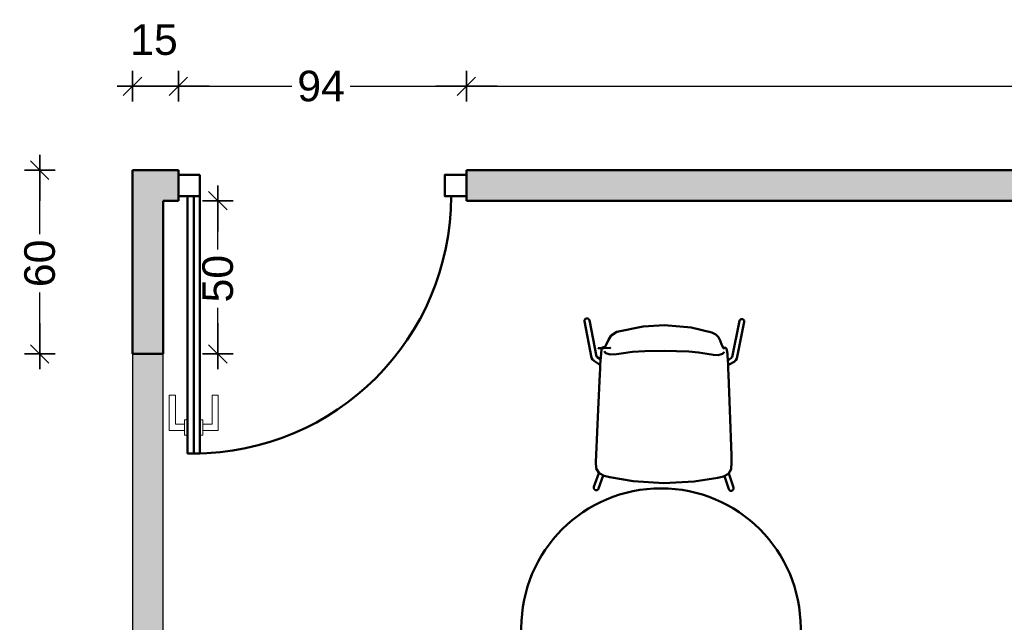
# Model space of a CAD drawing. Header units: metres. Extents: x -1 to 430, y -6 to 31.
# Tile 9 of 24: x 405.13 to 408.35, y 14.94 to 16.91. Entities that reach past the tile are written whole.
import ezdxf

# ---------------------------------------------------------------- set-up
doc = ezdxf.new("R2010")
doc.units = ezdxf.units.M
doc.header["$PDMODE"] = 65
doc.linetypes.add('CONTINUA', pattern=[0])
doc.linetypes.add('VERDECKT', pattern=[9.525, 6.35, -3.175])
for name, color, linetype, lineweight in [('3D P2 MOBLES', 7, 'CONTINUA', 25), ('3D P2 MURS NOUS', 7, 'CONTINUA', 25), ('P2 MAMPARES', 7, 'CONTINUA', 25)]:
    doc.layers.add(name, color=color, linetype=linetype, lineweight=lineweight)
doc.styles.add('ARIAL', font='arial.ttf')
doc.dimstyles.new('DIMSTYLE_5', dxfattribs={"dimtxt": 0.1, "dimasz": 0.1, "dimexe": 0, "dimexo": 1e-06, "dimgap": 0.05, "dimtad": 0, "dimdec": 0, "dimlfac": 100, "dimrnd": 1, "dimzin": 4, "dimdsep": 46, "dimtxsty": 'ARIAL', "dimblk1": 'ALL_ML_STRICH', "dimblk2": 'ALL_ML_STRICH', "dimsah": 1, "dimcen": 0, "dimse1": 1, "dimse2": 1, "dimclrd": 2, "dimclre": 2, "dimclrt": 2, "dimadec": 0, "dimazin": 0, "dimtfac": 1, "dimtdec": 0, "dimtix": 1, "dimtmove": 2, "dimatfit": 3, "dimfxl": 0, "dimtzin": 0, "dimlwd": 0, "dimlwe": 35, "dimarcsym": 0})
doc.dimstyles.new('DIMSTYLE_6', dxfattribs={"dimtxt": 0.1, "dimasz": 0.1, "dimexe": 0, "dimexo": 1e-06, "dimgap": 0.05, "dimtad": 2, "dimdec": 0, "dimlfac": 100, "dimrnd": 1, "dimzin": 4, "dimdsep": 46, "dimtxsty": 'ARIAL', "dimblk1": 'ALL_ML_STRICH', "dimblk2": 'ALL_ML_STRICH', "dimsah": 1, "dimcen": 0, "dimse1": 1, "dimse2": 1, "dimclrd": 2, "dimclre": 2, "dimclrt": 2, "dimadec": 0, "dimazin": 0, "dimtfac": 1, "dimtdec": 0, "dimtix": 1, "dimtmove": 2, "dimatfit": 3, "dimfxl": 0, "dimtvp": 1.2, "dimtzin": 0, "dimlwd": 0, "dimlwe": 35, "dimarcsym": 0})
doc.dimstyles.new('DIMSTYLE_7', dxfattribs={"dimtxt": 0.1, "dimasz": 0.1, "dimexe": 0, "dimexo": 1e-06, "dimgap": 0.05, "dimtad": 0, "dimrnd": 0.01, "dimzin": 4, "dimdsep": 46, "dimtxsty": 'ARIAL', "dimblk1": 'ALL_ML_STRICH', "dimblk2": 'ALL_ML_STRICH', "dimsah": 1, "dimcen": 0, "dimse1": 1, "dimse2": 1, "dimclrd": 2, "dimclre": 2, "dimclrt": 2, "dimadec": 0, "dimazin": 0, "dimtfac": 1, "dimtdec": 0, "dimtix": 1, "dimtmove": 2, "dimatfit": 3, "dimfxl": 0, "dimtzin": 0, "dimlwd": 0, "dimlwe": 35, "dimarcsym": 0})

# ---------------------------------------------------------------- blocks, each defined once
blk = doc.blocks.new('ALL_ML_STRICH')
at = {"color": 0, "linetype": 'ByBlock', "lineweight": -2}
for p, q in [((0, -0.5), (0, 0.5)), ((-1, 0), (0.5, 0)), ((-0.3, -0.3), (0.3, 0.3))]:
    blk.add_line(p, q, dxfattribs=at)
blk = doc.blocks.new('*D9')
at = {"layer": 'DEFPOINTS', "color": 2, "linetype": 'CONTINUA', "lineweight": 35, "transparency": 33554687}
for p in [(405.4993, 16.4186), (405.1967, 15.8186), (405.4993, 15.8186)]:
    blk.add_point(p, dxfattribs=at)
at = {"layer": 'P2 MAMPARES', "color": 2, "linetype": 'CONTINUA', "lineweight": -2, "transparency": 33554687}
for p, q in [((405.1967, 16.2092), (405.1967, 16.4186)), ((405.1967, 15.8186), (405.1967, 16.0192))]:
    blk.add_line(p, q, dxfattribs=at)
at = {"layer": 'P2 MAMPARES', "color": 2, "linetype": 'CONTINUA', "lineweight": 35, "transparency": 33554687, "xscale": 0.1, "yscale": 0.1, "zscale": 0.1}
for p, rotation in [((405.1967, 16.4186), 90), ((405.1967, 15.8186), 270)]:
    blk.add_blockref('ALL_ML_STRICH', p, dxfattribs=dict(at, rotation=rotation))
at = {"layer": 'P2 MAMPARES', "color": 2, "linetype": 'CONTINUA', "lineweight": 35, "transparency": 33554687, "insert": (405.1967, 16.1142), "char_height": 0.1, "width": 0.2, "attachment_point": 5, "rotation": 90, "style": 'ARIAL'}
blk.add_mtext('\\A1;{60}', dxfattribs=at)
blk = doc.blocks.new('*D10')
at = {"layer": 'DEFPOINTS', "color": 2, "linetype": 'CONTINUA', "lineweight": 35, "transparency": 33554687}
for p in [(405.5993, 16.3186), (405.5993, 15.8186), (405.7779, 15.8186)]:
    blk.add_point(p, dxfattribs=at)
at = {"layer": 'P2 MAMPARES', "color": 2, "linetype": 'CONTINUA', "lineweight": -2, "transparency": 33554687}
for p, q in [((405.7779, 16.1592), (405.7779, 16.3186)), ((405.7779, 15.8186), (405.7779, 15.9692))]:
    blk.add_line(p, q, dxfattribs=at)
at = {"layer": 'P2 MAMPARES', "color": 2, "linetype": 'CONTINUA', "lineweight": 35, "transparency": 33554687, "xscale": 0.1, "yscale": 0.1, "zscale": 0.1}
for p, rotation in [((405.7779, 16.3186), 90), ((405.7779, 15.8186), 270)]:
    blk.add_blockref('ALL_ML_STRICH', p, dxfattribs=dict(at, rotation=rotation))
at = {"layer": 'P2 MAMPARES', "color": 2, "linetype": 'CONTINUA', "lineweight": 35, "transparency": 33554687, "insert": (405.7779, 16.0642), "char_height": 0.1, "width": 0.2, "attachment_point": 5, "rotation": 90, "style": 'ARIAL'}
blk.add_mtext('\\A1;{50}', dxfattribs=at)
blk = doc.blocks.new('*D11')
at = {"layer": 'DEFPOINTS', "color": 2, "linetype": 'CONTINUA', "lineweight": 35, "transparency": 33554687}
for p in [(405.4993, 16.6927), (405.4993, 16.4186), (405.6493, 16.4186)]:
    blk.add_point(p, dxfattribs=at)
at = {"layer": 'P2 MAMPARES', "color": 2, "linetype": 'CONTINUA', "lineweight": -2, "transparency": 33554687}
blk.add_line((405.4993, 16.6927), (405.6493, 16.6927), dxfattribs=at)
at = {"layer": 'P2 MAMPARES', "color": 2, "linetype": 'CONTINUA', "lineweight": 35, "transparency": 33554687, "xscale": 0.1, "yscale": 0.1, "zscale": 0.1, "rotation": 180}
blk.add_blockref('ALL_ML_STRICH', (405.4993, 16.6927), dxfattribs=at)
at = {"layer": 'P2 MAMPARES', "color": 2, "linetype": 'CONTINUA', "lineweight": 35, "transparency": 33554687, "xscale": 0.1, "yscale": 0.1, "zscale": 0.1}
blk.add_blockref('ALL_ML_STRICH', (405.6493, 16.6927), dxfattribs=at)
at = {"layer": 'P2 MAMPARES', "color": 2, "linetype": 'CONTINUA', "lineweight": 35, "transparency": 33554687, "insert": (405.5694, 16.8444), "char_height": 0.1, "width": 0.2, "attachment_point": 5, "style": 'ARIAL'}
blk.add_mtext('\\A1;{15}', dxfattribs=at)
blk = doc.blocks.new('*D12')
at = {"layer": 'DEFPOINTS', "color": 2, "linetype": 'CONTINUA', "lineweight": 35, "transparency": 33554687}
for p in [(405.6493, 16.6927), (405.6493, 16.4186), (406.5893, 16.4186)]:
    blk.add_point(p, dxfattribs=at)
at = {"layer": 'P2 MAMPARES', "color": 2, "linetype": 'CONTINUA', "lineweight": -2, "transparency": 33554687}
for p, q in [((405.6493, 16.6927), (406.02, 16.6927)), ((406.21, 16.6927), (406.5893, 16.6927))]:
    blk.add_line(p, q, dxfattribs=at)
at = {"layer": 'P2 MAMPARES', "color": 2, "linetype": 'CONTINUA', "lineweight": 35, "transparency": 33554687, "xscale": 0.1, "yscale": 0.1, "zscale": 0.1, "rotation": 180}
blk.add_blockref('ALL_ML_STRICH', (405.6493, 16.6927), dxfattribs=at)
at = {"layer": 'P2 MAMPARES', "color": 2, "linetype": 'CONTINUA', "lineweight": 35, "transparency": 33554687, "xscale": 0.1, "yscale": 0.1, "zscale": 0.1}
blk.add_blockref('ALL_ML_STRICH', (406.5893, 16.6927), dxfattribs=at)
at = {"layer": 'P2 MAMPARES', "color": 2, "linetype": 'CONTINUA', "lineweight": 35, "transparency": 33554687, "insert": (406.115, 16.6927), "char_height": 0.1, "width": 0.2, "attachment_point": 5, "style": 'ARIAL'}
blk.add_mtext('\\A1;{94}', dxfattribs=at)
blk = doc.blocks.new('*D13')
at = {"layer": 'DEFPOINTS', "color": 2, "linetype": 'CONTINUA', "lineweight": 35, "transparency": 33554687}
for p in [(406.5893, 16.6927), (406.5893, 16.4186), (410.7593, 16.4186)]:
    blk.add_point(p, dxfattribs=at)
at = {"layer": 'P2 MAMPARES', "color": 2, "linetype": 'CONTINUA', "lineweight": -2, "transparency": 33554687}
for p, q in [((406.5893, 16.6927), (408.5165, 16.6927)), ((408.8465, 16.6927), (410.7593, 16.6927))]:
    blk.add_line(p, q, dxfattribs=at)
at = {"layer": 'P2 MAMPARES', "color": 2, "linetype": 'CONTINUA', "lineweight": 35, "transparency": 33554687, "xscale": 0.1, "yscale": 0.1, "zscale": 0.1, "rotation": 180}
blk.add_blockref('ALL_ML_STRICH', (406.5893, 16.6927), dxfattribs=at)
at = {"layer": 'P2 MAMPARES', "color": 2, "linetype": 'CONTINUA', "lineweight": 35, "transparency": 33554687, "xscale": 0.1, "yscale": 0.1, "zscale": 0.1}
blk.add_blockref('ALL_ML_STRICH', (410.7593, 16.6927), dxfattribs=at)
at = {"layer": 'P2 MAMPARES', "color": 2, "linetype": 'CONTINUA', "lineweight": 35, "transparency": 33554687, "insert": (408.6815, 16.6927), "char_height": 0.1, "width": 0.4, "attachment_point": 5, "style": 'ARIAL'}
blk.add_mtext('\\A1;{\\A1;{4.17\\H0.066000;\\S^ ;}}', dxfattribs=at)

msp = doc.modelspace()

# ---------------------------------------------------------------- hatches: boundary and pattern name
at = {"layer": '3D P2 MURS NOUS', "linetype": 'CONTINUA', "lineweight": 18, "true_color": 0x006e00, "transparency": 33554687}
msp.add_hatch(color=96, dxfattribs=at).paths.add_polyline_path([(405.5993, 13.1206), (405.5993, 15.8186), (405.4993, 15.8186), (405.4993, 13.1206)])
at = {"layer": 'P2 MAMPARES', "linetype": 'VERDECKT', "lineweight": 25, "transparency": 33554687}
for points in [[(405.6493, 16.3186), (405.6493, 16.4186), (405.4993, 16.4186), (405.4993, 15.8186), (405.5993, 15.8186), (405.5993, 16.3186)], [(410.7593, 16.4186), (406.5893, 16.4186), (406.5893, 16.3186), (408.4493, 16.3186), (408.4493, 15.8186), (408.5493, 15.8186), (408.5493, 16.3186), (410.7593, 16.3186)]]:
    msp.add_hatch(color=180, dxfattribs=at).paths.add_polyline_path(points)

# ---------------------------------------------------------------- linework, layer by layer
at = {"layer": '3D P2 MOBLES', "color": 202, "linetype": 'CONTINUA', "lineweight": 50, "transparency": 33554687}
for p, q in [((406.975, 15.9251), (406.9982, 15.8061)), ((406.9907, 15.9282), (407.0137, 15.81)), ((407.4806, 15.9261), (407.4566, 15.8081)), ((407.4963, 15.9229), (407.4721, 15.804)), ((407.0399, 15.8375), (407.0399, 15.8375)), ((407.4306, 15.8358), (407.4306, 15.8358)), ((407.0251, 15.784), (407.0262, 15.7835)), ((407.028, 15.8074), (407.028, 15.8073)), ((407.4422, 15.8056), (407.4422, 15.8055)), ((407.4449, 15.7821), (407.4439, 15.7816)), ((407.0213, 15.4295), (407.0057, 15.3839)), ((407.4457, 15.4276), (407.4608, 15.3819)), ((407.0354, 15.4213), (407.0209, 15.3787)), ((407.4315, 15.4196), (407.4457, 15.3769))]:
    msp.add_line(p, q, dxfattribs=at)
for points in [[(406.9907, 15.9282), (406.9906, 15.9287), (406.9904, 15.9291), (406.9903, 15.9296), (406.9901, 15.93), (406.9899, 15.9304), (406.9896, 15.9309), (406.9893, 15.9313), (406.989, 15.9316), (406.9887, 15.932), (406.9883, 15.9323), (406.988, 15.9326), (406.9876, 15.9329), (406.9871, 15.9332), (406.9867, 15.9334), (406.9863, 15.9337), (406.9858, 15.9338), (406.9853, 15.934), (406.9849, 15.9341), (406.9844, 15.9342), (406.9839, 15.9343), (406.9834, 15.9343), (406.9829, 15.9343), (406.9824, 15.9343), (406.9819, 15.9343), (406.9814, 15.9342), (406.9809, 15.9341), (406.9804, 15.9339), (406.9799, 15.9338), (406.9795, 15.9336), (406.979, 15.9334), (406.9786, 15.9331), (406.9782, 15.9328), (406.9778, 15.9325), (406.9774, 15.9322), (406.977, 15.9319), (406.9767, 15.9315), (406.9764, 15.9311), (406.9761, 15.9307), (406.9759, 15.9303), (406.9756, 15.9299), (406.9754, 15.9294), (406.9752, 15.9289), (406.9751, 15.9285), (406.975, 15.928), (406.9749, 15.9275), (406.9749, 15.9271), (406.9748, 15.9266), (406.9749, 15.9261), (406.9749, 15.9256), (406.975, 15.9251)], [(407.0806, 15.8901), (407.1665, 15.9084), (407.2356, 15.9128)], [(407.2356, 15.9128), (407.3233, 15.9049), (407.3904, 15.8887)], [(407.4806, 15.9261), (407.4807, 15.9265), (407.4809, 15.927), (407.481, 15.9274), (407.4812, 15.9279), (407.4815, 15.9283), (407.4817, 15.9287), (407.482, 15.9291), (407.4823, 15.9295), (407.4826, 15.9298), (407.483, 15.9302), (407.4834, 15.9305), (407.4838, 15.9308), (407.4842, 15.931), (407.4846, 15.9313), (407.4851, 15.9315), (407.4855, 15.9317), (407.486, 15.9318), (407.4865, 15.9319), (407.487, 15.932), (407.4875, 15.9321), (407.488, 15.9321), (407.4885, 15.9321), (407.489, 15.9321), (407.4895, 15.9321), (407.49, 15.932), (407.4905, 15.9319), (407.4909, 15.9317), (407.4914, 15.9316), (407.4919, 15.9313), (407.4923, 15.9311), (407.4928, 15.9309), (407.4932, 15.9306), (407.4936, 15.9303), (407.4939, 15.93), (407.4943, 15.9296), (407.4946, 15.9292), (407.4949, 15.9289), (407.4952, 15.9284), (407.4955, 15.928), (407.4957, 15.9276), (407.4959, 15.9271), (407.496, 15.9267), (407.4962, 15.9262), (407.4963, 15.9257), (407.4964, 15.9253), (407.4964, 15.9248), (407.4964, 15.9243), (407.4964, 15.9238), (407.4964, 15.9233), (407.4963, 15.9229)], [(407.0534, 15.8641), (407.056, 15.8701), (407.0616, 15.8782), (407.0806, 15.8901)], [(407.3904, 15.8887), (407.4037, 15.8819), (407.4122, 15.873), (407.4173, 15.8625)], [(407.0399, 15.8377), (407.0401, 15.8378), (407.0416, 15.8394), (407.0534, 15.8641)], [(407.4173, 15.8625), (407.4235, 15.8467), (407.4288, 15.8376), (407.4299, 15.8364), (407.4305, 15.836), (407.4306, 15.8359)], [(407.0262, 15.7835), (407.029, 15.8193), (407.0308, 15.8337), (407.034, 15.8401)], [(407.034, 15.8401), (407.0347, 15.8403), (407.0354, 15.8404)], [(407.0354, 15.8404), (407.0387, 15.8404), (407.0414, 15.8405)], [(407.0398, 15.8274), (407.041, 15.8242), (407.0449, 15.8207), (407.059, 15.8163)], [(407.041, 15.8403), (407.0403, 15.8393), (407.0399, 15.8375)], [(407.041, 15.8403), (407.0412, 15.8404), (407.0414, 15.8405)], [(407.0414, 15.8405), (407.0419, 15.8404), (407.0422, 15.8402)], [(407.059, 15.8163), (407.0789, 15.8173), (407.0949, 15.82)], [(407.0949, 15.82), (407.1318, 15.825), (407.1717, 15.8278), (407.2352, 15.8288)], [(407.2352, 15.8288), (407.3159, 15.8262), (407.3471, 15.8232), (407.3754, 15.8188)], [(407.3754, 15.8188), (407.3958, 15.8154), (407.4113, 15.8148)], [(407.4113, 15.8148), (407.4255, 15.8191), (407.4294, 15.8226), (407.4306, 15.8257)], [(407.4281, 15.8384), (407.4287, 15.8387), (407.4291, 15.8388)], [(407.4291, 15.8388), (407.4325, 15.8386), (407.4352, 15.8386)], [(407.4291, 15.8388), (407.4294, 15.8387), (407.4295, 15.8386)], [(407.4306, 15.8358), (407.4301, 15.8379), (407.4295, 15.8386)], [(407.4352, 15.8386), (407.436, 15.8385), (407.4365, 15.8383)], [(407.4365, 15.8383), (407.4388, 15.8352), (407.4399, 15.8308), (407.4413, 15.8185), (407.4419, 15.8111), (407.4425, 15.8012), (407.4439, 15.7816)], [(407.0072, 15.7944), (407.001, 15.8003), (406.9982, 15.8061)], [(407.0251, 15.784), (407.0207, 15.7864), (407.0072, 15.7944)], [(407.0135, 15.8103), (407.0135, 15.8102), (407.0146, 15.809), (407.0153, 15.8085), (407.0154, 15.8083), (407.0157, 15.8081), (407.0162, 15.8078), (407.0276, 15.8001)], [(407.0251, 15.7525), (407.0258, 15.7701), (407.0262, 15.7835)], [(407.4568, 15.8084), (407.4567, 15.8083), (407.4559, 15.8073), (407.4548, 15.8064), (407.4546, 15.8063), (407.4542, 15.8059), (407.4427, 15.797)], [(407.4446, 15.7507), (407.4441, 15.7683), (407.4439, 15.7816)], [(407.4449, 15.7821), (407.4494, 15.7845), (407.4629, 15.7924)], [(407.4629, 15.7924), (407.4692, 15.7982), (407.4721, 15.804)], [(407.0133, 15.4886), (407.0199, 15.6364), (407.0251, 15.7525)], [(407.0253, 15.757), (407.0252, 15.7531), (407.025, 15.75)], [(407.0251, 15.7524), (407.0251, 15.7525), (407.0251, 15.7527)], [(407.4445, 15.7552), (407.4446, 15.7513), (407.4447, 15.7482)], [(407.4446, 15.7506), (407.4446, 15.7507), (407.4446, 15.7509)], [(407.4542, 15.4867), (407.4488, 15.6346), (407.4446, 15.7507)], [(407.0571, 15.4156), (407.0389, 15.4201), (407.0224, 15.4285), (407.0134, 15.4444), (407.0122, 15.4664), (407.0133, 15.4886)], [(407.0133, 15.4888), (407.0133, 15.4886), (407.0133, 15.4885)], [(407.4097, 15.4141), (407.428, 15.4185), (407.4446, 15.4267), (407.4537, 15.4425), (407.455, 15.4645), (407.4542, 15.4867)], [(407.4542, 15.4869), (407.4542, 15.4867), (407.4542, 15.4866)], [(407.0571, 15.4156), (407.0559, 15.4159), (407.0557, 15.416), (407.0571, 15.4156)], [(407.2333, 15.3965), (407.1339, 15.4026), (407.0571, 15.4156)], [(407.0571, 15.4156), (407.0586, 15.4153), (407.0584, 15.4154), (407.0571, 15.4156)], [(407.2333, 15.3965), (407.3329, 15.4017), (407.4097, 15.4141)], [(407.4097, 15.4141), (407.4082, 15.4138), (407.4085, 15.4138), (407.4097, 15.4141)], [(407.4097, 15.4141), (407.411, 15.4144), (407.4112, 15.4144), (407.4097, 15.4141)], [(407.0057, 15.3839), (407.0056, 15.3834), (407.0055, 15.3829), (407.0054, 15.3824), (407.0053, 15.3819), (407.0053, 15.3814), (407.0053, 15.3809), (407.0053, 15.3804), (407.0054, 15.38), (407.0055, 15.3795), (407.0057, 15.379), (407.0058, 15.3785), (407.006, 15.378), (407.0062, 15.3776), (407.0065, 15.3772), (407.0068, 15.3767), (407.0071, 15.3763), (407.0074, 15.376), (407.0077, 15.3756), (407.0081, 15.3753), (407.0085, 15.375), (407.0089, 15.3747), (407.0093, 15.3744), (407.0098, 15.3742), (407.0102, 15.374), (407.0107, 15.3738), (407.0112, 15.3736), (407.0117, 15.3735), (407.0122, 15.3734), (407.0127, 15.3734), (407.0132, 15.3733), (407.0137, 15.3734), (407.0142, 15.3734), (407.0147, 15.3735), (407.0152, 15.3736), (407.0157, 15.3737), (407.0161, 15.3739), (407.0166, 15.374), (407.0171, 15.3743), (407.0175, 15.3745), (407.0179, 15.3748), (407.0183, 15.3751), (407.0187, 15.3754), (407.019, 15.3758), (407.0194, 15.3761), (407.0197, 15.3765), (407.02, 15.3769), (407.0202, 15.3773), (407.0205, 15.3778), (407.0207, 15.3782), (407.0209, 15.3787)], [(407.4608, 15.3819), (407.461, 15.3814), (407.4611, 15.381), (407.4612, 15.3805), (407.4612, 15.38), (407.4612, 15.3795), (407.4612, 15.379), (407.4612, 15.3785), (407.4611, 15.378), (407.461, 15.3775), (407.4609, 15.377), (407.4607, 15.3765), (407.4605, 15.3761), (407.4603, 15.3756), (407.46, 15.3752), (407.4597, 15.3748), (407.4594, 15.3744), (407.4591, 15.374), (407.4588, 15.3736), (407.4584, 15.3733), (407.458, 15.373), (407.4576, 15.3727), (407.4571, 15.3725), (407.4567, 15.3722), (407.4562, 15.372), (407.4558, 15.3718), (407.4553, 15.3717), (407.4548, 15.3716), (407.4543, 15.3715), (407.4538, 15.3715), (407.4533, 15.3714), (407.4528, 15.3714), (407.4523, 15.3715), (407.4518, 15.3716), (407.4513, 15.3717), (407.4508, 15.3718), (407.4503, 15.372), (407.4499, 15.3722), (407.4494, 15.3724), (407.449, 15.3726), (407.4486, 15.3729), (407.4482, 15.3732), (407.4478, 15.3735), (407.4474, 15.3739), (407.4471, 15.3743), (407.4468, 15.3747), (407.4465, 15.3751), (407.4463, 15.3755), (407.446, 15.3759), (407.4458, 15.3764), (407.4457, 15.3769)]]:
    msp.add_lwpolyline(points, dxfattribs=at)
msp.add_lwpolyline([(407.0395, 15.8375), (407.0253, 15.8371), (407.0199, 15.837), (407.0197, 15.837), (407.0239, 15.8371), (407.0588, 15.8379), (407.0593, 15.8379), (407.0591, 15.8379)], close=True, dxfattribs=at)
msp.add_circle((407.2246, 14.9233), 0.456, dxfattribs=at)
at = {"layer": '3D P2 MURS NOUS', "color": 4, "linetype": 'CONTINUA', "lineweight": 50, "transparency": 33554687}
for p, q in [((405.5993, 16.4186), (405.4993, 16.4186)), ((405.4993, 16.4186), (405.4993, 15.8186)), ((405.6493, 16.4186), (405.5993, 16.4186)), ((405.6493, 16.4186), (405.6493, 16.3186)), ((406.5893, 16.3186), (406.5893, 16.4186)), ((410.7593, 16.4186), (406.5893, 16.4186)), ((405.6993, 16.3336), (405.6993, 15.4936)), ((405.5993, 16.3186), (405.6493, 16.3186)), ((405.5993, 15.8186), (405.5993, 16.3186)), ((406.5893, 16.3186), (408.4493, 16.3186)), ((405.4993, 15.8186), (405.5993, 15.8186))]:
    msp.add_line(p, q, dxfattribs=at)
at = {"layer": '3D P2 MURS NOUS', "color": 7, "linetype": 'CONTINUA', "lineweight": 25, "transparency": 33554687}
for p, q in [((405.5993, 15.8186), (405.4993, 15.8186)), ((405.4993, 15.8186), (405.4993, 13.1206)), ((405.5993, 13.1206), (405.5993, 15.8186))]:
    msp.add_line(p, q, dxfattribs=at)
at = {"layer": '3D P2 MURS NOUS', "color": 4, "linetype": 'CONTINUA', "lineweight": 50, "transparency": 33554687}
for points in [[(405.7193, 16.4036), (405.6493, 16.4036), (405.6493, 16.3336), (405.7193, 16.3336), (405.7193, 16.4036)], [(406.5893, 16.4036), (406.5193, 16.4036), (406.5193, 16.3336), (406.5893, 16.3336), (406.5893, 16.4036)]]:
    msp.add_lwpolyline(points, close=True, dxfattribs=at)
msp.add_arc((405.6993, 16.3336), 0.84, 270, 0, dxfattribs=at)
at = {"layer": 'P2 MAMPARES', "color": 4, "linetype": 'CONTINUA', "lineweight": 50, "transparency": 33554687}
for points in [[(405.7193, 16.4036), (405.6493, 16.4036), (405.6493, 16.3336), (405.7193, 16.3336), (405.7193, 16.4036)], [(406.5893, 16.4036), (406.5193, 16.4036), (406.5193, 16.3336), (406.5893, 16.3336), (406.5893, 16.4036)], [(405.7193, 15.4936), (405.7193, 16.3336), (405.6993, 16.3336), (405.6793, 16.3336), (405.6793, 15.4936), (405.6993, 15.4936), (405.7193, 15.4936)]]:
    msp.add_lwpolyline(points, close=True, dxfattribs=at)
at = {"layer": 'P2 MAMPARES', "color": 40, "linetype": 'CONTINUA', "lineweight": 18, "transparency": 33554687}
for points in [[(405.6693, 15.5686), (405.6693, 15.5886), (405.6393, 15.5886), (405.6393, 15.6836), (405.6193, 15.6836), (405.6193, 15.5686), (405.6693, 15.5686)], [(405.7293, 15.5686), (405.7293, 15.5886), (405.7593, 15.5886), (405.7593, 15.6836), (405.7793, 15.6836), (405.7793, 15.5686), (405.7293, 15.5686)], [(405.6793, 15.5536), (405.6793, 15.6036), (405.6693, 15.6036), (405.6693, 15.5536), (405.6793, 15.5536)], [(405.7293, 15.5536), (405.7293, 15.6036), (405.7193, 15.6036), (405.7193, 15.5536), (405.7293, 15.5536)]]:
    msp.add_lwpolyline(points, close=True, dxfattribs=at)
at = {"layer": 'P2 MAMPARES', "color": 4, "linetype": 'CONTINUA', "lineweight": 50, "transparency": 33554687}
msp.add_arc((405.6993, 16.3336), 0.84, 270, 0, dxfattribs=at)

# ---------------------------------------------------------------- dimensions: what is measured, and where the dimension line sits
at = {"layer": 'P2 MAMPARES', "color": 2, "linetype": 'CONTINUA', "lineweight": 35, "transparency": 33554687}
for base, p1, p2, dimstyle, picture, middle in [((405.6493, 16.6927), (405.4993, 16.4186), (405.6493, 16.4186), 'DIMSTYLE_6', '*D11', (405.5694, 16.8444)), ((406.5893, 16.6927), (405.6493, 16.4186), (406.5893, 16.4186), 'DIMSTYLE_5', '*D12', (406.115, 16.6927)), ((410.7593, 16.6927), (406.5893, 16.4186), (410.7593, 16.4186), 'DIMSTYLE_7', '*D13', (408.6815, 16.6927))]:
    dim = msp.add_linear_dim(base=base, p1=p1, p2=p2, dimstyle=dimstyle, override={"dimpost": '<>', "dimclrd": 2, "dimclre": 2, "dimclrt": 2, "dimlwd": 0, "dimlwe": 35}, dxfattribs=at)
    dim.commit()
    dim.dimension.update_dxf_attribs({"geometry": picture, "text_midpoint": middle, "dimtype": 160})
for base, p1, p2, picture, middle in [((405.1967, 16.4186), (405.4993, 15.8186), (405.4993, 16.4186), '*D9', (405.1967, 16.1142)), ((405.7779, 16.3186), (405.5993, 15.8186), (405.5993, 16.3186), '*D10', (405.7779, 16.0642))]:
    dim = msp.add_linear_dim(base=base, p1=p1, p2=p2, angle=90, dimstyle='DIMSTYLE_5', override={"dimpost": '<>', "dimclrd": 2, "dimclre": 2, "dimclrt": 2, "dimlwd": 0, "dimlwe": 35}, dxfattribs=at)
    dim.commit()
    dim.dimension.update_dxf_attribs({"geometry": picture, "text_midpoint": middle, "dimtype": 160})

doc.saveas('drawing.dxf')
